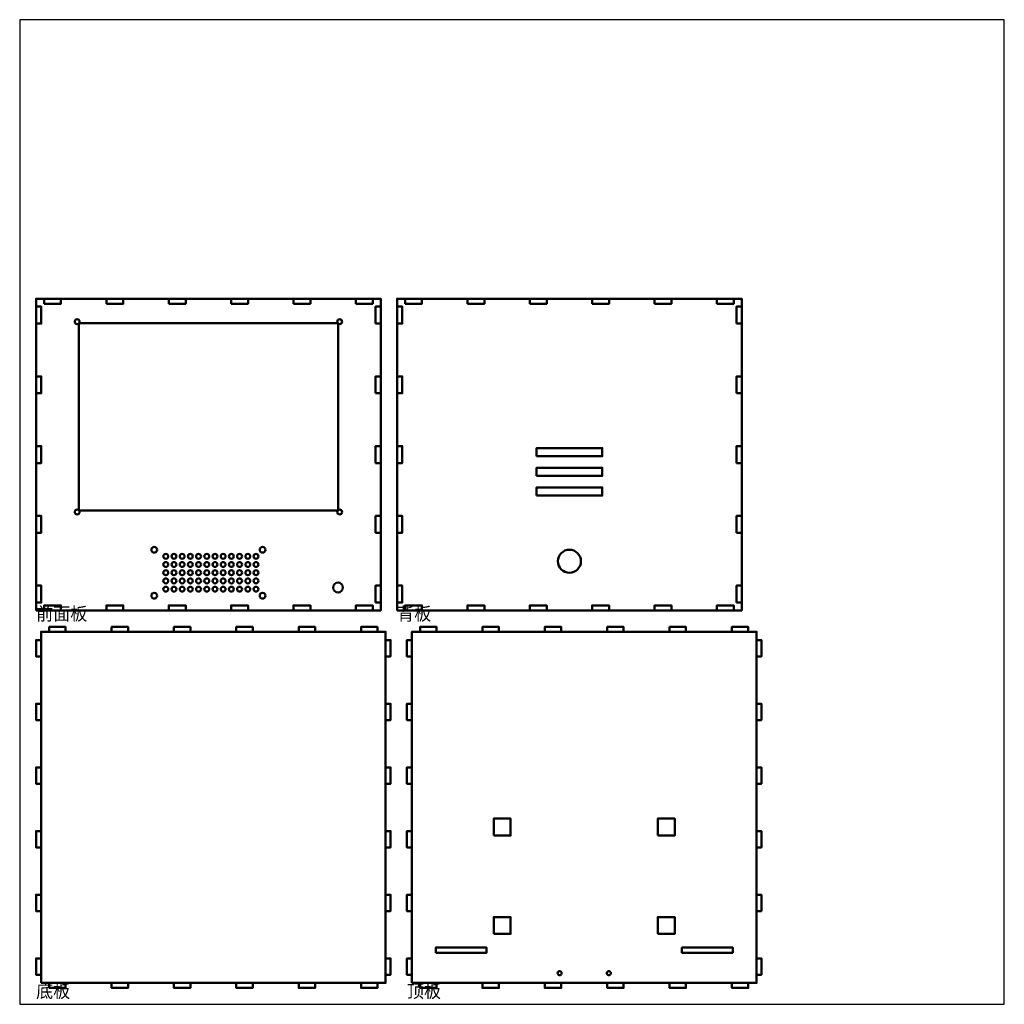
# Model space of a CAD drawing. Header units: metres. Extents: x 0 to 600, y 0 to 600.
import ezdxf

# ---------------------------------------------------------------- set-up
doc = ezdxf.new("R2010")
doc.units = ezdxf.units.M

msp = doc.modelspace()

# ---------------------------------------------------------------- linework, layer by layer
msp.add_lwpolyline([(0, 0), (600, 0), (600, 600), (0, 600)], close=True)
at = {"lineweight": 50}
for points in [[(10, 240), (220, 240), (220, 430), (10, 430)], [(14.85, 426.9), (25.15, 426.9), (25.15, 430), (14.85, 430)], [(52.85, 426.9), (63.15, 426.9), (63.15, 430), (52.85, 430)], [(90.85, 426.9), (101.15, 426.9), (101.15, 430), (90.85, 430)], [(128.85, 426.9), (139.15, 426.9), (139.15, 430), (128.85, 430)], [(166.85, 426.9), (177.15, 426.9), (177.15, 430), (166.85, 430)], [(204.85, 426.9), (215.15, 426.9), (215.15, 430), (204.85, 430)], [(230, 240), (440, 240), (440, 430), (230, 430)], [(234.85, 426.9), (245.15, 426.9), (245.15, 430), (234.85, 430)], [(272.85, 426.9), (283.15, 426.9), (283.15, 430), (272.85, 430)], [(310.85, 426.9), (321.15, 426.9), (321.15, 430), (310.85, 430)], [(348.85, 426.9), (359.15, 426.9), (359.15, 430), (348.85, 430)], [(386.85, 426.9), (397.15, 426.9), (397.15, 430), (386.85, 430)], [(424.85, 426.9), (435.15, 426.9), (435.15, 430), (424.85, 430)], [(10, 414.85), (10, 425.15), (13.1, 425.15), (13.1, 414.85)], [(216.9, 414.85), (216.9, 425.15), (220, 425.15), (220, 414.85)], [(230, 414.85), (230, 425.15), (233.1, 425.15), (233.1, 414.85)], [(436.9, 414.85), (436.9, 425.15), (440, 425.15), (440, 414.85)], [(36, 301), (194, 301), (194, 415), (36, 415)], [(10, 372.35), (10, 382.65), (13.1, 382.65), (13.1, 372.35)], [(216.9, 372.35), (216.9, 382.65), (220, 382.65), (220, 372.35)], [(230, 372.35), (230, 382.65), (233.1, 382.65), (233.1, 372.35)], [(436.9, 372.35), (436.9, 382.65), (440, 382.65), (440, 372.35)], [(10, 329.85), (10, 340.15), (13.1, 340.15), (13.1, 329.85)], [(216.9, 329.85), (216.9, 340.15), (220, 340.15), (220, 329.85)], [(230, 329.85), (230, 340.15), (233.1, 340.15), (233.1, 329.85)], [(315, 334), (355, 334), (355, 339), (315, 339)], [(436.9, 329.85), (436.9, 340.15), (440, 340.15), (440, 329.85)], [(315, 322), (355, 322), (355, 327), (315, 327)], [(315, 310), (355, 310), (355, 315), (315, 315)], [(10, 287.35), (10, 297.65), (13.1, 297.65), (13.1, 287.35)], [(216.9, 287.35), (216.9, 297.65), (220, 297.65), (220, 287.35)], [(230, 287.35), (230, 297.65), (233.1, 297.65), (233.1, 287.35)], [(436.9, 287.35), (436.9, 297.65), (440, 297.65), (440, 287.35)], [(10, 244.85), (10, 255.15), (13.1, 255.15), (13.1, 244.85)], [(216.9, 244.85), (216.9, 255.15), (220, 255.15), (220, 244.85)], [(230, 244.85), (230, 255.15), (233.1, 255.15), (233.1, 244.85)], [(436.9, 244.85), (436.9, 255.15), (440, 255.15), (440, 244.85)], [(14.85, 240), (25.15, 240), (25.15, 243.1), (14.85, 243.1)], [(52.85, 240), (63.15, 240), (63.15, 243.1), (52.85, 243.1)], [(90.85, 240), (101.15, 240), (101.15, 243.1), (90.85, 243.1)], [(128.85, 240), (139.15, 240), (139.15, 243.1), (128.85, 243.1)], [(166.85, 240), (177.15, 240), (177.15, 243.1), (166.85, 243.1)], [(204.85, 240), (215.15, 240), (215.15, 243.1), (204.85, 243.1)], [(234.85, 240), (245.15, 240), (245.15, 243.1), (234.85, 243.1)], [(272.85, 240), (283.15, 240), (283.15, 243.1), (272.85, 243.1)], [(310.85, 240), (321.15, 240), (321.15, 243.1), (310.85, 243.1)], [(348.85, 240), (359.15, 240), (359.15, 243.1), (348.85, 243.1)], [(386.85, 240), (397.15, 240), (397.15, 243.1), (386.85, 243.1)], [(424.85, 240), (435.15, 240), (435.15, 243.1), (424.85, 243.1)], [(18, 227), (18, 230), (28, 230), (28, 227)], [(56, 227), (56, 230), (66, 230), (66, 227)], [(94, 227), (94, 230), (104, 230), (104, 227)], [(132, 227), (132, 230), (142, 230), (142, 227)], [(170, 227), (170, 230), (180, 230), (180, 227)], [(208, 227), (208, 230), (218, 230), (218, 227)], [(244, 227), (244, 230), (254, 230), (254, 227)], [(282, 227), (282, 230), (292, 230), (292, 227)], [(320, 227), (320, 230), (330, 230), (330, 227)], [(358, 227), (358, 230), (368, 230), (368, 227)], [(396, 227), (396, 230), (406, 230), (406, 227)], [(434, 227), (434, 230), (444, 230), (444, 227)], [(13, 212), (10, 212), (10, 222), (13, 222)], [(13, 13), (223, 13), (223, 227), (13, 227)], [(223, 212), (226, 212), (226, 222), (223, 222)], [(239, 212), (236, 212), (236, 222), (239, 222)], [(239, 13), (449, 13), (449, 227), (239, 227)], [(449, 212), (452, 212), (452, 222), (449, 222)], [(13, 173.2), (10, 173.2), (10, 183.2), (13, 183.2)], [(223, 173.2), (226, 173.2), (226, 183.2), (223, 183.2)], [(239, 173.2), (236, 173.2), (236, 183.2), (239, 183.2)], [(449, 173.2), (452, 173.2), (452, 183.2), (449, 183.2)], [(13, 134.4), (10, 134.4), (10, 144.4), (13, 144.4)], [(223, 134.4), (226, 134.4), (226, 144.4), (223, 144.4)], [(239, 134.4), (236, 134.4), (236, 144.4), (239, 144.4)], [(449, 134.4), (452, 134.4), (452, 144.4), (449, 144.4)], [(288.85, 102.85), (299.15, 102.85), (299.15, 113.15), (288.85, 113.15)], [(388.85, 102.85), (399.15, 102.85), (399.15, 113.15), (388.85, 113.15)], [(13, 95.6), (10, 95.6), (10, 105.6), (13, 105.6)], [(223, 95.6), (226, 95.6), (226, 105.6), (223, 105.6)], [(239, 95.6), (236, 95.6), (236, 105.6), (239, 105.6)], [(449, 95.6), (452, 95.6), (452, 105.6), (449, 105.6)], [(13, 56.8), (10, 56.8), (10, 66.8), (13, 66.8)], [(223, 56.8), (226, 56.8), (226, 66.8), (223, 66.8)], [(239, 56.8), (236, 56.8), (236, 66.8), (239, 66.8)], [(449, 56.8), (452, 56.8), (452, 66.8), (449, 66.8)], [(288.85, 42.85), (299.15, 42.85), (299.15, 53.15), (288.85, 53.15)], [(388.85, 42.85), (399.15, 42.85), (399.15, 53.15), (388.85, 53.15)], [(253.5, 31.4), (284.5, 31.4), (284.5, 34.6), (253.5, 34.6)], [(403.5, 31.4), (434.5, 31.4), (434.5, 34.6), (403.5, 34.6)], [(13, 18), (10, 18), (10, 28), (13, 28)], [(223, 18), (226, 18), (226, 28), (223, 28)], [(239, 18), (236, 18), (236, 28), (239, 28)], [(449, 18), (452, 18), (452, 28), (449, 28)], [(18, 13), (18, 10), (28, 10), (28, 13)], [(56, 13), (56, 10), (66, 10), (66, 13)], [(94, 13), (94, 10), (104, 10), (104, 13)], [(132, 13), (132, 10), (142, 10), (142, 13)], [(170, 13), (170, 10), (180, 10), (180, 13)], [(208, 13), (208, 10), (218, 10), (218, 13)], [(244, 13), (244, 10), (254, 10), (254, 13)], [(282, 13), (282, 10), (292, 10), (292, 13)], [(320, 13), (320, 10), (330, 10), (330, 13)], [(358, 13), (358, 10), (368, 10), (368, 13)], [(396, 13), (396, 10), (406, 10), (406, 13)], [(434, 13), (434, 10), (444, 10), (444, 13)]]:
    msp.add_lwpolyline(points, close=True, dxfattribs=at)
for centre, radius in [((35, 416), 1.5), ((195, 416), 1.5), ((35, 300), 1.5), ((195, 300), 1.5), ((82, 277), 1.75), ((148, 277), 1.75), ((335, 270), 7), ((89, 273), 1.5), ((94, 273), 1.5), ((99, 273), 1.5), ((104, 273), 1.5), ((109, 273), 1.5), ((114, 273), 1.5), ((119, 273), 1.5), ((124, 273), 1.5), ((129, 273), 1.5), ((134, 273), 1.5), ((139, 273), 1.5), ((144, 273), 1.5), ((89, 268), 1.5), ((89, 263), 1.5), ((94, 268), 1.5), ((94, 263), 1.5), ((99, 268), 1.5), ((99, 263), 1.5), ((104, 268), 1.5), ((104, 263), 1.5), ((109, 268), 1.5), ((109, 263), 1.5), ((114, 268), 1.5), ((114, 263), 1.5), ((119, 268), 1.5), ((119, 263), 1.5), ((124, 268), 1.5), ((124, 263), 1.5), ((129, 268), 1.5), ((129, 263), 1.5), ((134, 268), 1.5), ((134, 263), 1.5), ((139, 268), 1.5), ((139, 263), 1.5), ((144, 268), 1.5), ((144, 263), 1.5), ((89, 258), 1.5), ((94, 258), 1.5), ((99, 258), 1.5), ((104, 258), 1.5), ((109, 258), 1.5), ((114, 258), 1.5), ((119, 258), 1.5), ((124, 258), 1.5), ((129, 258), 1.5), ((134, 258), 1.5), ((139, 258), 1.5), ((144, 258), 1.5), ((89, 253), 1.5), ((94, 253), 1.5), ((99, 253), 1.5), ((104, 253), 1.5), ((109, 253), 1.5), ((114, 253), 1.5), ((119, 253), 1.5), ((124, 253), 1.5), ((129, 253), 1.5), ((134, 253), 1.5), ((139, 253), 1.5), ((144, 253), 1.5), ((194, 254), 3), ((82, 249), 1.75), ((148, 249), 1.75), ((329, 19), 1.25), ((359, 19), 1.25)]:
    msp.add_circle(centre, radius, dxfattribs=at)

# ---------------------------------------------------------------- texts
for s, p in [('前面板', (10, 234)), ('背板', (230, 234)), ('底板', (10, 4)), ('顶板', (236, 4))]:
    msp.add_text(s, height=8).set_placement(p)

doc.saveas('drawing.dxf')
